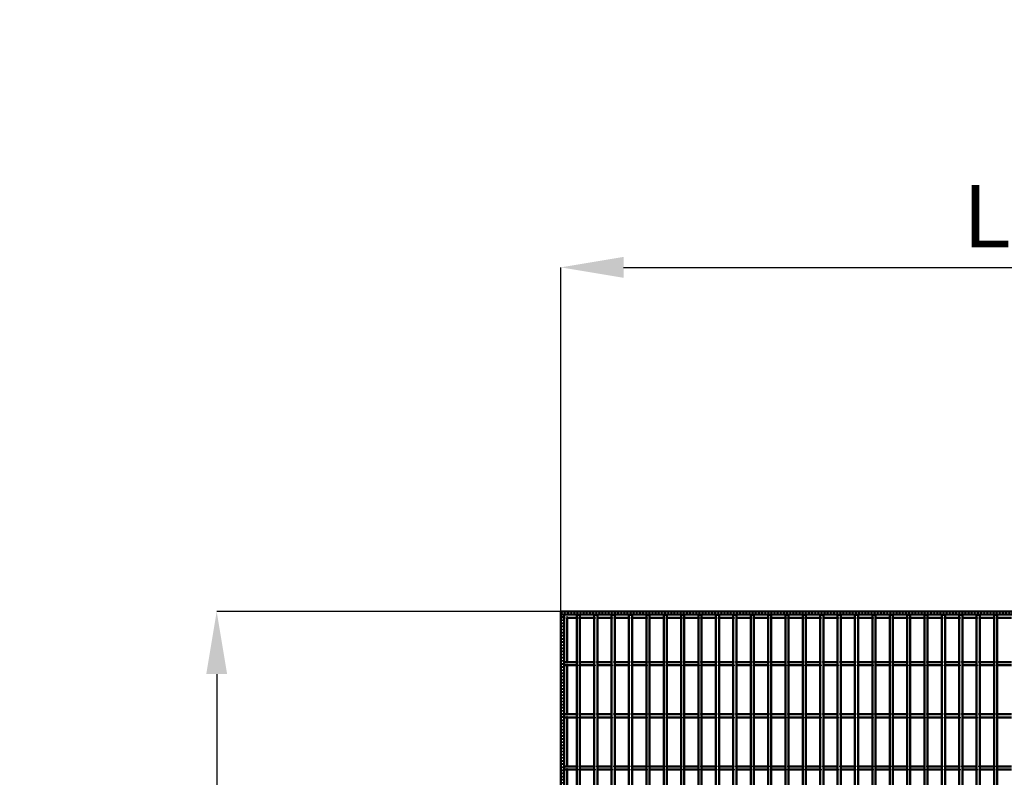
# Model space of a CAD drawing. Header units: millimetres. Extents: x -746 to 505, y -500 to 878.
# Tile 22 of 24: x -746 to -117, y 394 to 878. Entities that reach past the tile are written whole.
import ezdxf

# ---------------------------------------------------------------- set-up
doc = ezdxf.new("R2010")
doc.units = ezdxf.units.MM
doc.linetypes.add('Dashed', pattern=[2, 1, -1])
for name, color, linetype, lineweight in [('2d ConnectionPoints', 7, 'Continuous', 50), ('AM_0', 7, 'Continuous', 50), ('AM_5', 3, 'Continuous', 25), ('AM_9', 6, 'Dashed', 25)]:
    doc.layers.add(name, color=color, linetype=linetype, lineweight=lineweight)
doc.dimstyles.new('ISO-25', dxfattribs={"dimtxt": 2.5, "dimasz": 2.5, "dimexe": 1.25, "dimexo": 0.625, "dimtad": 1, "dimtxsty": 'Standard', "dimcen": 2.5, "dimadec": 0, "dimazin": 0, "dimtfac": 1, "dimtmove": 0, "dimatfit": 3, "dimfxl": 1, "dimarcsym": 0})

# ---------------------------------------------------------------- blocks, each defined once
blk = doc.blocks.new('3_bzwadtz1tbb6akdaxyxrjoqni________0_in_LPP230331121180010003500_4')
at = {"layer": 'AM_0'}
for p, q in [((-389.85, -498), (-389.85, 498)), ((-387.85, 498), (-389.85, 498)), ((-387.85, -498), (-387.85, 498))]:
    blk.add_line(p, q, dxfattribs=at)
blk = doc.blocks.new('4_4s4qhlfn3t525iah38m6mvzqn________0_in_LPP230331121180010003500_4')
at = {"layer": 'AM_0'}
for p, q in [((-378.74, -498), (-378.74, 498)), ((-376.74, 498), (-378.74, 498)), ((-376.74, -498), (-376.74, 498))]:
    blk.add_line(p, q, dxfattribs=at)
blk = doc.blocks.new('5_4n99s3gpl1hr4fgp2lr6dnx6a________0_in_LPP230331121180010003500_4')
at = {"layer": 'AM_0'}
for p, q in [((-367.63, -498), (-367.63, 498)), ((-365.63, 498), (-367.63, 498)), ((-365.63, -498), (-365.63, 498))]:
    blk.add_line(p, q, dxfattribs=at)
blk = doc.blocks.new('6_k8lmngbtw2q2v4xzrir7jodce________0_in_LPP230331121180010003500_4')
at = {"layer": 'AM_0'}
for p, q in [((-356.52, -498), (-356.52, 498)), ((-354.52, 498), (-356.52, 498)), ((-354.52, -498), (-354.52, 498))]:
    blk.add_line(p, q, dxfattribs=at)
blk = doc.blocks.new('7_u7opdp0jie7a95r8sbpzqdc8j________0_in_LPP230331121180010003500_4')
at = {"layer": 'AM_0'}
for p, q in [((-345.41, -498), (-345.41, 498)), ((-343.41, 498), (-345.41, 498)), ((-343.41, -498), (-343.41, 498))]:
    blk.add_line(p, q, dxfattribs=at)
blk = doc.blocks.new('8_gmjo414om4au1oqbta0mikm0h________0_in_LPP230331121180010003500_4')
at = {"layer": 'AM_0'}
for p, q in [((-334.3, -498), (-334.3, 498)), ((-332.3, 498), (-334.3, 498)), ((-332.3, -498), (-332.3, 498))]:
    blk.add_line(p, q, dxfattribs=at)
blk = doc.blocks.new('9_uagpxn4wn1k2j9cnmn1qpz2ut________0_in_LPP230331121180010003500_4')
at = {"layer": 'AM_0'}
for p, q in [((-323.19, -498), (-323.19, 498)), ((-321.19, 498), (-323.19, 498)), ((-321.19, -498), (-321.19, 498))]:
    blk.add_line(p, q, dxfattribs=at)
blk = doc.blocks.new('10_1zq99dpxoau7yrxlefp7uxima________0_in_LPP230331121180010003500_4')
at = {"layer": 'AM_0'}
for p, q in [((-312.08, -498), (-312.08, 498)), ((-310.08, 498), (-312.08, 498)), ((-310.08, -498), (-310.08, 498))]:
    blk.add_line(p, q, dxfattribs=at)
blk = doc.blocks.new('11_dqa8tpkqar2sulaqye80qaf3d________0_in_LPP230331121180010003500_4')
at = {"layer": 'AM_0'}
for p, q in [((-300.97, -498), (-300.97, 498)), ((-298.97, 498), (-300.97, 498)), ((-298.97, -498), (-298.97, 498))]:
    blk.add_line(p, q, dxfattribs=at)
blk = doc.blocks.new('12_askr6opfyf2alzdsqlhxlssi0________0_in_LPP230331121180010003500_4')
at = {"layer": 'AM_0'}
for p, q in [((-289.86, -498), (-289.86, 498)), ((-287.86, 498), (-289.86, 498)), ((-287.86, -498), (-287.86, 498))]:
    blk.add_line(p, q, dxfattribs=at)
blk = doc.blocks.new('13_6raj765axw8hujh5vyqbn0v7g________0_in_LPP230331121180010003500_4')
at = {"layer": 'AM_0'}
for p, q in [((-278.75, -498), (-278.75, 498)), ((-276.75, 498), (-278.75, 498)), ((-276.75, -498), (-276.75, 498))]:
    blk.add_line(p, q, dxfattribs=at)
blk = doc.blocks.new('14_84ofz26egvgj6tb4aci8oo8jk________0_in_LPP230331121180010003500_4')
at = {"layer": 'AM_0'}
for p, q in [((-267.64, -498), (-267.64, 498)), ((-265.64, 498), (-267.64, 498)), ((-265.64, -498), (-265.64, 498))]:
    blk.add_line(p, q, dxfattribs=at)
blk = doc.blocks.new('15_01067e6wtnm38nyms6i9qymyk________0_in_LPP230331121180010003500_4')
at = {"layer": 'AM_0'}
for p, q in [((-256.53, -498), (-256.53, 498)), ((-254.53, 498), (-256.53, 498)), ((-254.53, -498), (-254.53, 498))]:
    blk.add_line(p, q, dxfattribs=at)
blk = doc.blocks.new('16_0cugqih4lcbbt15c1u3w81qfn________0_in_LPP230331121180010003500_4')
at = {"layer": 'AM_0'}
for p, q in [((-245.42, -498), (-245.42, 498)), ((-243.42, 498), (-245.42, 498)), ((-243.42, -498), (-243.42, 498))]:
    blk.add_line(p, q, dxfattribs=at)
blk = doc.blocks.new('17_vrveq33m16xvk5c7537yqxsbd________0_in_LPP230331121180010003500_4')
at = {"layer": 'AM_0'}
for p, q in [((-234.31, -498), (-234.31, 498)), ((-232.31, 498), (-234.31, 498)), ((-232.31, -498), (-232.31, 498))]:
    blk.add_line(p, q, dxfattribs=at)
blk = doc.blocks.new('18_liy2cih8d977gdo1firmolzxd________0_in_LPP230331121180010003500_4')
at = {"layer": 'AM_0'}
for p, q in [((-223.2, -498), (-223.2, 498)), ((-221.2, 498), (-223.2, 498)), ((-221.2, -498), (-221.2, 498))]:
    blk.add_line(p, q, dxfattribs=at)
blk = doc.blocks.new('19_sgvi8644pp8ia26owvz9w6rtg________0_in_LPP230331121180010003500_4')
at = {"layer": 'AM_0'}
for p, q in [((-212.09, -498), (-212.09, 498)), ((-210.09, 498), (-212.09, 498)), ((-210.09, -498), (-210.09, 498))]:
    blk.add_line(p, q, dxfattribs=at)
blk = doc.blocks.new('20_loel7fl2dplmletjk03bqo6bc________0_in_LPP230331121180010003500_4')
at = {"layer": 'AM_0'}
for p, q in [((-200.98, -498), (-200.98, 498)), ((-198.98, 498), (-200.98, 498)), ((-198.98, -498), (-198.98, 498))]:
    blk.add_line(p, q, dxfattribs=at)
blk = doc.blocks.new('21_9vnooozuafmi62an0yfqwwwdp________0_in_LPP230331121180010003500_4')
at = {"layer": 'AM_0'}
for p, q in [((-189.87, -498), (-189.87, 498)), ((-187.87, 498), (-189.87, 498)), ((-187.87, -498), (-187.87, 498))]:
    blk.add_line(p, q, dxfattribs=at)
blk = doc.blocks.new('22_hviu3zsh24xeqpjq4658mnanh________0_in_LPP230331121180010003500_4')
at = {"layer": 'AM_0'}
for p, q in [((-178.76, -498), (-178.76, 498)), ((-176.76, 498), (-178.76, 498)), ((-176.76, -498), (-176.76, 498))]:
    blk.add_line(p, q, dxfattribs=at)
blk = doc.blocks.new('23_v0n9x8qpa06clcdmg9n44ebll________0_in_LPP230331121180010003500_4')
at = {"layer": 'AM_0'}
for p, q in [((-167.65, -498), (-167.65, 498)), ((-165.65, 498), (-167.65, 498)), ((-165.65, -498), (-165.65, 498))]:
    blk.add_line(p, q, dxfattribs=at)
blk = doc.blocks.new('24_1bwao8zj2kqlcmgeh3zmcl37b________0_in_LPP230331121180010003500_4')
at = {"layer": 'AM_0'}
for p, q in [((-156.54, -498), (-156.54, 498)), ((-154.54, 498), (-156.54, 498)), ((-154.54, -498), (-154.54, 498))]:
    blk.add_line(p, q, dxfattribs=at)
blk = doc.blocks.new('25_7muuj0tbkk9f8rujmjm9auu7i________0_in_LPP230331121180010003500_4')
at = {"layer": 'AM_0'}
for p, q in [((-145.43, -498), (-145.43, 498)), ((-143.43, 498), (-145.43, 498)), ((-143.43, -498), (-143.43, 498))]:
    blk.add_line(p, q, dxfattribs=at)
blk = doc.blocks.new('26_4fnzrtdd60jr88z5jassbxpzv________0_in_LPP230331121180010003500_4')
at = {"layer": 'AM_0'}
for p, q in [((-134.32, -498), (-134.32, 498)), ((-132.32, 498), (-134.32, 498)), ((-132.32, -498), (-132.32, 498))]:
    blk.add_line(p, q, dxfattribs=at)
blk = doc.blocks.new('27_vs22tih1j0gx5x04h0cqyf1xf________0_in_LPP230331121180010003500_4')
at = {"layer": 'AM_0'}
for p, q in [((-123.21, -498), (-123.21, 498)), ((-121.21, 498), (-123.21, 498)), ((-121.21, -498), (-121.21, 498))]:
    blk.add_line(p, q, dxfattribs=at)
blk = doc.blocks.new('74_5kngzn28ehxy16sea02s76zcq________0_in_LPP230331121180010003500_4')
at = {"layer": 'AM_0'}
for p, q in [((-400, 500), (400, 500)), ((-400, 498), (-400, 500)), ((-400, 498), (400, 498)), ((-396.05, 496.05), (-389.85, 496.05)), ((-387.85, 496.05), (-378.74, 496.05)), ((-376.74, 496.05), (-367.63, 496.05)), ((-365.63, 496.05), (-356.52, 496.05)), ((-354.52, 496.05), (-345.41, 496.05)), ((-343.41, 496.05), (-334.3, 496.05)), ((-332.3, 496.05), (-323.19, 496.05)), ((-321.19, 496.05), (-312.08, 496.05)), ((-310.08, 496.05), (-300.97, 496.05)), ((-298.97, 496.05), (-289.86, 496.05)), ((-287.86, 496.05), (-278.75, 496.05)), ((-276.75, 496.05), (-267.64, 496.05)), ((-265.64, 496.05), (-256.53, 496.05)), ((-254.53, 496.05), (-245.42, 496.05)), ((-243.42, 496.05), (-234.31, 496.05)), ((-232.31, 496.05), (-223.2, 496.05)), ((-221.2, 496.05), (-212.09, 496.05)), ((-210.09, 496.05), (-200.98, 496.05)), ((-198.98, 496.05), (-189.87, 496.05)), ((-187.87, 496.05), (-178.76, 496.05)), ((-176.76, 496.05), (-167.65, 496.05)), ((-165.65, 496.05), (-156.54, 496.05)), ((-154.54, 496.05), (-145.43, 496.05)), ((-143.43, 496.05), (-134.32, 496.05)), ((-132.32, 496.05), (-123.21, 496.05)), ((-121.21, 496.05), (-112.1, 496.05))]:
    blk.add_line(p, q, dxfattribs=at)
at = {"layer": 'AM_9'}
for p, q in [((-400, 498.92), (400, 498.92)), ((-400, 498.4), (400, 498.4)), ((-400, 496.05), (-396.05, 496.05)), ((-389.85, 496.05), (-387.85, 496.05)), ((-378.74, 496.05), (-376.74, 496.05)), ((-367.63, 496.05), (-365.63, 496.05)), ((-356.52, 496.05), (-354.52, 496.05)), ((-345.41, 496.05), (-343.41, 496.05)), ((-334.3, 496.05), (-332.3, 496.05)), ((-323.19, 496.05), (-321.19, 496.05)), ((-312.08, 496.05), (-310.08, 496.05)), ((-300.97, 496.05), (-298.97, 496.05)), ((-289.86, 496.05), (-287.86, 496.05)), ((-278.75, 496.05), (-276.75, 496.05)), ((-267.64, 496.05), (-265.64, 496.05)), ((-256.53, 496.05), (-254.53, 496.05)), ((-245.42, 496.05), (-243.42, 496.05)), ((-234.31, 496.05), (-232.31, 496.05)), ((-223.2, 496.05), (-221.2, 496.05)), ((-212.09, 496.05), (-210.09, 496.05)), ((-200.98, 496.05), (-198.98, 496.05)), ((-189.87, 496.05), (-187.87, 496.05)), ((-178.76, 496.05), (-176.76, 496.05)), ((-167.65, 496.05), (-165.65, 496.05)), ((-156.54, 496.05), (-154.54, 496.05)), ((-145.43, 496.05), (-143.43, 496.05)), ((-134.32, 496.05), (-132.32, 496.05)), ((-123.21, 496.05), (-121.21, 496.05))]:
    blk.add_line(p, q, dxfattribs=at)
blk = doc.blocks.new('101_iyzvix27membf4hbly6v6y7fi________0_in_LPP230331121180010003500_4')
at = {"layer": 'AM_0'}
for p, q in [((-398, 400.96), (-398, 398.96)), ((-389.85, 400.96), (-398, 400.96)), ((-389.85, 398.96), (-398, 398.96)), ((-389.85, 400.96), (-389.85, 398.96)), ((-387.85, 398.96), (-387.85, 400.96)), ((-378.74, 400.96), (-387.85, 400.96)), ((-378.74, 398.96), (-387.85, 398.96)), ((-378.74, 400.96), (-378.74, 398.96)), ((-376.74, 398.96), (-376.74, 400.96)), ((-367.63, 400.96), (-376.74, 400.96)), ((-367.63, 398.96), (-376.74, 398.96)), ((-367.63, 400.96), (-367.63, 398.96)), ((-365.63, 398.96), (-365.63, 400.96)), ((-356.52, 400.96), (-365.63, 400.96)), ((-356.52, 398.96), (-365.63, 398.96)), ((-356.52, 400.96), (-356.52, 398.96)), ((-345.41, 400.96), (-354.52, 400.96)), ((-354.52, 398.96), (-354.52, 400.96)), ((-345.41, 398.96), (-354.52, 398.96)), ((-345.41, 400.96), (-345.41, 398.96)), ((-334.3, 400.96), (-343.41, 400.96)), ((-343.41, 398.96), (-343.41, 400.96)), ((-334.3, 398.96), (-343.41, 398.96)), ((-334.3, 400.96), (-334.3, 398.96)), ((-323.19, 400.96), (-332.3, 400.96)), ((-332.3, 398.96), (-332.3, 400.96)), ((-323.19, 398.96), (-332.3, 398.96)), ((-323.19, 400.96), (-323.19, 398.96)), ((-312.08, 400.96), (-321.19, 400.96)), ((-321.19, 398.96), (-321.19, 400.96)), ((-312.08, 398.96), (-321.19, 398.96)), ((-312.08, 400.96), (-312.08, 398.96)), ((-310.08, 398.96), (-310.08, 400.96)), ((-300.97, 400.96), (-310.08, 400.96)), ((-300.97, 398.96), (-310.08, 398.96)), ((-300.97, 400.96), (-300.97, 398.96)), ((-298.97, 398.96), (-298.97, 400.96)), ((-289.86, 400.96), (-298.97, 400.96)), ((-289.86, 398.96), (-298.97, 398.96)), ((-289.86, 400.96), (-289.86, 398.96)), ((-278.75, 400.96), (-287.86, 400.96)), ((-287.86, 398.96), (-287.86, 400.96)), ((-278.75, 398.96), (-287.86, 398.96)), ((-278.75, 400.96), (-278.75, 398.96)), ((-267.64, 400.96), (-276.75, 400.96)), ((-276.75, 398.96), (-276.75, 400.96)), ((-267.64, 398.96), (-276.75, 398.96)), ((-267.64, 400.96), (-267.64, 398.96)), ((-256.53, 400.96), (-265.64, 400.96)), ((-265.64, 398.96), (-265.64, 400.96)), ((-256.53, 398.96), (-265.64, 398.96)), ((-256.53, 400.96), (-256.53, 398.96)), ((-245.42, 400.96), (-254.53, 400.96)), ((-254.53, 398.96), (-254.53, 400.96)), ((-245.42, 398.96), (-254.53, 398.96)), ((-245.42, 400.96), (-245.42, 398.96)), ((-234.31, 400.96), (-243.42, 400.96)), ((-243.42, 398.96), (-243.42, 400.96)), ((-234.31, 398.96), (-243.42, 398.96)), ((-234.31, 400.96), (-234.31, 398.96)), ((-232.31, 398.96), (-232.31, 400.96)), ((-223.2, 400.96), (-232.31, 400.96)), ((-223.2, 398.96), (-232.31, 398.96)), ((-223.2, 400.96), (-223.2, 398.96)), ((-212.09, 400.96), (-221.2, 400.96)), ((-221.2, 398.96), (-221.2, 400.96)), ((-212.09, 398.96), (-221.2, 398.96)), ((-212.09, 400.96), (-212.09, 398.96)), ((-200.98, 400.96), (-210.09, 400.96)), ((-210.09, 398.96), (-210.09, 400.96)), ((-200.98, 398.96), (-210.09, 398.96)), ((-200.98, 400.96), (-200.98, 398.96)), ((-189.87, 400.96), (-198.98, 400.96)), ((-198.98, 398.96), (-198.98, 400.96)), ((-189.87, 398.96), (-198.98, 398.96)), ((-189.87, 400.96), (-189.87, 398.96)), ((-178.76, 400.96), (-187.87, 400.96)), ((-187.87, 398.96), (-187.87, 400.96)), ((-178.76, 398.96), (-187.87, 398.96)), ((-178.76, 400.96), (-178.76, 398.96)), ((-167.65, 400.96), (-176.76, 400.96)), ((-176.76, 398.96), (-176.76, 400.96)), ((-167.65, 398.96), (-176.76, 398.96)), ((-167.65, 400.96), (-167.65, 398.96)), ((-165.65, 398.96), (-165.65, 400.96)), ((-156.54, 400.96), (-165.65, 400.96)), ((-156.54, 398.96), (-165.65, 398.96)), ((-156.54, 400.96), (-156.54, 398.96)), ((-145.43, 400.96), (-154.54, 400.96)), ((-154.54, 398.96), (-154.54, 400.96)), ((-145.43, 398.96), (-154.54, 398.96)), ((-145.43, 400.96), (-145.43, 398.96)), ((-134.32, 400.96), (-143.43, 400.96)), ((-143.43, 398.96), (-143.43, 400.96)), ((-134.32, 398.96), (-143.43, 398.96)), ((-134.32, 400.96), (-134.32, 398.96)), ((-123.21, 400.96), (-132.32, 400.96)), ((-132.32, 398.96), (-132.32, 400.96)), ((-123.21, 398.96), (-132.32, 398.96)), ((-123.21, 400.96), (-123.21, 398.96)), ((-112.1, 400.96), (-121.21, 400.96)), ((-121.21, 398.96), (-121.21, 400.96)), ((-112.1, 398.96), (-121.21, 398.96))]:
    blk.add_line(p, q, dxfattribs=at)
at = {"layer": 'AM_9'}
for p, q in [((-387.85, 400.96), (-389.85, 400.96)), ((-389.85, 398.96), (-387.85, 398.96)), ((-376.74, 400.96), (-378.74, 400.96)), ((-378.74, 398.96), (-376.74, 398.96)), ((-365.63, 400.96), (-367.63, 400.96)), ((-367.63, 398.96), (-365.63, 398.96)), ((-354.52, 400.96), (-356.52, 400.96)), ((-356.52, 398.96), (-354.52, 398.96)), ((-343.41, 400.96), (-345.41, 400.96)), ((-345.41, 398.96), (-343.41, 398.96)), ((-332.3, 400.96), (-334.3, 400.96)), ((-334.3, 398.96), (-332.3, 398.96)), ((-321.19, 400.96), (-323.19, 400.96)), ((-323.19, 398.96), (-321.19, 398.96)), ((-310.08, 400.96), (-312.08, 400.96)), ((-312.08, 398.96), (-310.08, 398.96)), ((-298.97, 400.96), (-300.97, 400.96)), ((-300.97, 398.96), (-298.97, 398.96)), ((-287.86, 400.96), (-289.86, 400.96)), ((-289.86, 398.96), (-287.86, 398.96)), ((-276.75, 400.96), (-278.75, 400.96)), ((-278.75, 398.96), (-276.75, 398.96)), ((-265.64, 400.96), (-267.64, 400.96)), ((-267.64, 398.96), (-265.64, 398.96)), ((-254.53, 400.96), (-256.53, 400.96)), ((-256.53, 398.96), (-254.53, 398.96)), ((-243.42, 400.96), (-245.42, 400.96)), ((-245.42, 398.96), (-243.42, 398.96)), ((-232.31, 400.96), (-234.31, 400.96)), ((-234.31, 398.96), (-232.31, 398.96)), ((-221.2, 400.96), (-223.2, 400.96)), ((-223.2, 398.96), (-221.2, 398.96)), ((-210.09, 400.96), (-212.09, 400.96)), ((-212.09, 398.96), (-210.09, 398.96)), ((-198.98, 400.96), (-200.98, 400.96)), ((-200.98, 398.96), (-198.98, 398.96)), ((-187.87, 400.96), (-189.87, 400.96)), ((-189.87, 398.96), (-187.87, 398.96)), ((-176.76, 400.96), (-178.76, 400.96)), ((-178.76, 398.96), (-176.76, 398.96)), ((-165.65, 400.96), (-167.65, 400.96)), ((-167.65, 398.96), (-165.65, 398.96)), ((-154.54, 400.96), (-156.54, 400.96)), ((-156.54, 398.96), (-154.54, 398.96)), ((-143.43, 400.96), (-145.43, 400.96)), ((-145.43, 398.96), (-143.43, 398.96)), ((-132.32, 400.96), (-134.32, 400.96)), ((-134.32, 398.96), (-132.32, 398.96)), ((-121.21, 400.96), (-123.21, 400.96)), ((-123.21, 398.96), (-121.21, 398.96))]:
    blk.add_line(p, q, dxfattribs=at)
blk = doc.blocks.new('102_wsa11pwtzy2qeqqpgom65upyx________0_in_LPP230331121180010003500_4')
at = {"layer": 'AM_0'}
for p, q in [((-398, 434.29), (-398, 432.29)), ((-389.85, 434.29), (-398, 434.29)), ((-389.85, 434.29), (-389.85, 432.29)), ((-387.85, 432.29), (-387.85, 434.29)), ((-378.74, 434.29), (-387.85, 434.29)), ((-378.74, 434.29), (-378.74, 432.29)), ((-376.74, 432.29), (-376.74, 434.29)), ((-367.63, 434.29), (-376.74, 434.29)), ((-367.63, 434.29), (-367.63, 432.29)), ((-365.63, 432.29), (-365.63, 434.29)), ((-356.52, 434.29), (-365.63, 434.29)), ((-356.52, 434.29), (-356.52, 432.29)), ((-345.41, 434.29), (-354.52, 434.29)), ((-354.52, 432.29), (-354.52, 434.29)), ((-345.41, 434.29), (-345.41, 432.29)), ((-334.3, 434.29), (-343.41, 434.29)), ((-343.41, 432.29), (-343.41, 434.29)), ((-334.3, 434.29), (-334.3, 432.29)), ((-323.19, 434.29), (-332.3, 434.29)), ((-332.3, 432.29), (-332.3, 434.29)), ((-323.19, 434.29), (-323.19, 432.29)), ((-312.08, 434.29), (-321.19, 434.29)), ((-321.19, 432.29), (-321.19, 434.29)), ((-312.08, 434.29), (-312.08, 432.29)), ((-310.08, 432.29), (-310.08, 434.29)), ((-300.97, 434.29), (-310.08, 434.29)), ((-300.97, 434.29), (-300.97, 432.29)), ((-298.97, 432.29), (-298.97, 434.29)), ((-289.86, 434.29), (-298.97, 434.29)), ((-289.86, 434.29), (-289.86, 432.29)), ((-278.75, 434.29), (-287.86, 434.29)), ((-287.86, 432.29), (-287.86, 434.29)), ((-278.75, 434.29), (-278.75, 432.29)), ((-267.64, 434.29), (-276.75, 434.29)), ((-276.75, 432.29), (-276.75, 434.29)), ((-267.64, 434.29), (-267.64, 432.29)), ((-256.53, 434.29), (-265.64, 434.29)), ((-265.64, 432.29), (-265.64, 434.29)), ((-256.53, 434.29), (-256.53, 432.29)), ((-245.42, 434.29), (-254.53, 434.29)), ((-254.53, 432.29), (-254.53, 434.29)), ((-245.42, 434.29), (-245.42, 432.29)), ((-234.31, 434.29), (-243.42, 434.29)), ((-243.42, 432.29), (-243.42, 434.29)), ((-234.31, 434.29), (-234.31, 432.29)), ((-232.31, 432.29), (-232.31, 434.29)), ((-223.2, 434.29), (-232.31, 434.29)), ((-223.2, 434.29), (-223.2, 432.29)), ((-212.09, 434.29), (-221.2, 434.29)), ((-221.2, 432.29), (-221.2, 434.29)), ((-212.09, 434.29), (-212.09, 432.29)), ((-200.98, 434.29), (-210.09, 434.29)), ((-210.09, 432.29), (-210.09, 434.29)), ((-200.98, 434.29), (-200.98, 432.29)), ((-189.87, 434.29), (-198.98, 434.29)), ((-198.98, 432.29), (-198.98, 434.29)), ((-189.87, 434.29), (-189.87, 432.29)), ((-178.76, 434.29), (-187.87, 434.29)), ((-187.87, 432.29), (-187.87, 434.29)), ((-178.76, 434.29), (-178.76, 432.29)), ((-167.65, 434.29), (-176.76, 434.29)), ((-176.76, 432.29), (-176.76, 434.29)), ((-167.65, 434.29), (-167.65, 432.29)), ((-165.65, 432.29), (-165.65, 434.29)), ((-156.54, 434.29), (-165.65, 434.29)), ((-156.54, 434.29), (-156.54, 432.29)), ((-145.43, 434.29), (-154.54, 434.29)), ((-154.54, 432.29), (-154.54, 434.29)), ((-145.43, 434.29), (-145.43, 432.29)), ((-134.32, 434.29), (-143.43, 434.29)), ((-143.43, 432.29), (-143.43, 434.29)), ((-134.32, 434.29), (-134.32, 432.29)), ((-123.21, 434.29), (-132.32, 434.29)), ((-132.32, 432.29), (-132.32, 434.29)), ((-123.21, 434.29), (-123.21, 432.29)), ((-112.1, 434.29), (-121.21, 434.29)), ((-121.21, 432.29), (-121.21, 434.29)), ((-389.85, 432.29), (-398, 432.29)), ((-378.74, 432.29), (-387.85, 432.29)), ((-367.63, 432.29), (-376.74, 432.29)), ((-356.52, 432.29), (-365.63, 432.29)), ((-345.41, 432.29), (-354.52, 432.29)), ((-334.3, 432.29), (-343.41, 432.29)), ((-323.19, 432.29), (-332.3, 432.29)), ((-312.08, 432.29), (-321.19, 432.29)), ((-300.97, 432.29), (-310.08, 432.29)), ((-289.86, 432.29), (-298.97, 432.29)), ((-278.75, 432.29), (-287.86, 432.29)), ((-267.64, 432.29), (-276.75, 432.29)), ((-256.53, 432.29), (-265.64, 432.29)), ((-245.42, 432.29), (-254.53, 432.29)), ((-234.31, 432.29), (-243.42, 432.29)), ((-223.2, 432.29), (-232.31, 432.29)), ((-212.09, 432.29), (-221.2, 432.29)), ((-200.98, 432.29), (-210.09, 432.29)), ((-189.87, 432.29), (-198.98, 432.29)), ((-178.76, 432.29), (-187.87, 432.29)), ((-167.65, 432.29), (-176.76, 432.29)), ((-156.54, 432.29), (-165.65, 432.29)), ((-145.43, 432.29), (-154.54, 432.29)), ((-134.32, 432.29), (-143.43, 432.29)), ((-123.21, 432.29), (-132.32, 432.29)), ((-112.1, 432.29), (-121.21, 432.29))]:
    blk.add_line(p, q, dxfattribs=at)
at = {"layer": 'AM_9'}
for p, q in [((-387.85, 434.29), (-389.85, 434.29)), ((-376.74, 434.29), (-378.74, 434.29)), ((-365.63, 434.29), (-367.63, 434.29)), ((-354.52, 434.29), (-356.52, 434.29)), ((-343.41, 434.29), (-345.41, 434.29)), ((-332.3, 434.29), (-334.3, 434.29)), ((-321.19, 434.29), (-323.19, 434.29)), ((-310.08, 434.29), (-312.08, 434.29)), ((-298.97, 434.29), (-300.97, 434.29)), ((-287.86, 434.29), (-289.86, 434.29)), ((-276.75, 434.29), (-278.75, 434.29)), ((-265.64, 434.29), (-267.64, 434.29)), ((-254.53, 434.29), (-256.53, 434.29)), ((-243.42, 434.29), (-245.42, 434.29)), ((-232.31, 434.29), (-234.31, 434.29)), ((-221.2, 434.29), (-223.2, 434.29)), ((-210.09, 434.29), (-212.09, 434.29)), ((-198.98, 434.29), (-200.98, 434.29)), ((-187.87, 434.29), (-189.87, 434.29)), ((-176.76, 434.29), (-178.76, 434.29)), ((-165.65, 434.29), (-167.65, 434.29)), ((-154.54, 434.29), (-156.54, 434.29)), ((-143.43, 434.29), (-145.43, 434.29)), ((-132.32, 434.29), (-134.32, 434.29)), ((-121.21, 434.29), (-123.21, 434.29)), ((-389.85, 432.29), (-387.85, 432.29)), ((-378.74, 432.29), (-376.74, 432.29)), ((-367.63, 432.29), (-365.63, 432.29)), ((-356.52, 432.29), (-354.52, 432.29)), ((-345.41, 432.29), (-343.41, 432.29)), ((-334.3, 432.29), (-332.3, 432.29)), ((-323.19, 432.29), (-321.19, 432.29)), ((-312.08, 432.29), (-310.08, 432.29)), ((-300.97, 432.29), (-298.97, 432.29)), ((-289.86, 432.29), (-287.86, 432.29)), ((-278.75, 432.29), (-276.75, 432.29)), ((-267.64, 432.29), (-265.64, 432.29)), ((-256.53, 432.29), (-254.53, 432.29)), ((-245.42, 432.29), (-243.42, 432.29)), ((-234.31, 432.29), (-232.31, 432.29)), ((-223.2, 432.29), (-221.2, 432.29)), ((-212.09, 432.29), (-210.09, 432.29)), ((-200.98, 432.29), (-198.98, 432.29)), ((-189.87, 432.29), (-187.87, 432.29)), ((-178.76, 432.29), (-176.76, 432.29)), ((-167.65, 432.29), (-165.65, 432.29)), ((-156.54, 432.29), (-154.54, 432.29)), ((-145.43, 432.29), (-143.43, 432.29)), ((-134.32, 432.29), (-132.32, 432.29)), ((-123.21, 432.29), (-121.21, 432.29))]:
    blk.add_line(p, q, dxfattribs=at)
blk = doc.blocks.new('103_smtsku6yhwtb5cceqpfp6k95e________0_in_LPP230331121180010003500_4')
at = {"layer": 'AM_0'}
for p, q in [((-398, 467.62), (-398, 465.62)), ((-389.85, 467.62), (-398, 467.62)), ((-389.85, 467.62), (-389.85, 465.62)), ((-387.85, 465.62), (-387.85, 467.62)), ((-378.74, 467.62), (-387.85, 467.62)), ((-378.74, 467.62), (-378.74, 465.62)), ((-376.74, 465.62), (-376.74, 467.62)), ((-367.63, 467.62), (-376.74, 467.62)), ((-367.63, 467.62), (-367.63, 465.62)), ((-365.63, 465.62), (-365.63, 467.62)), ((-356.52, 467.62), (-365.63, 467.62)), ((-356.52, 467.62), (-356.52, 465.62)), ((-345.41, 467.62), (-354.52, 467.62)), ((-354.52, 465.62), (-354.52, 467.62)), ((-345.41, 467.62), (-345.41, 465.62)), ((-334.3, 467.62), (-343.41, 467.62)), ((-343.41, 465.62), (-343.41, 467.62)), ((-334.3, 467.62), (-334.3, 465.62)), ((-323.19, 467.62), (-332.3, 467.62)), ((-332.3, 465.62), (-332.3, 467.62)), ((-323.19, 467.62), (-323.19, 465.62)), ((-312.08, 467.62), (-321.19, 467.62)), ((-321.19, 465.62), (-321.19, 467.62)), ((-312.08, 467.62), (-312.08, 465.62)), ((-310.08, 465.62), (-310.08, 467.62)), ((-300.97, 467.62), (-310.08, 467.62)), ((-300.97, 467.62), (-300.97, 465.62)), ((-298.97, 465.62), (-298.97, 467.62)), ((-289.86, 467.62), (-298.97, 467.62)), ((-289.86, 467.62), (-289.86, 465.62)), ((-278.75, 467.62), (-287.86, 467.62)), ((-287.86, 465.62), (-287.86, 467.62)), ((-278.75, 467.62), (-278.75, 465.62)), ((-267.64, 467.62), (-276.75, 467.62)), ((-276.75, 465.62), (-276.75, 467.62)), ((-267.64, 467.62), (-267.64, 465.62)), ((-256.53, 467.62), (-265.64, 467.62)), ((-265.64, 465.62), (-265.64, 467.62)), ((-256.53, 467.62), (-256.53, 465.62)), ((-245.42, 467.62), (-254.53, 467.62)), ((-254.53, 465.62), (-254.53, 467.62)), ((-245.42, 467.62), (-245.42, 465.62)), ((-234.31, 467.62), (-243.42, 467.62)), ((-243.42, 465.62), (-243.42, 467.62)), ((-234.31, 467.62), (-234.31, 465.62)), ((-232.31, 465.62), (-232.31, 467.62)), ((-223.2, 467.62), (-232.31, 467.62)), ((-223.2, 467.62), (-223.2, 465.62)), ((-212.09, 467.62), (-221.2, 467.62)), ((-221.2, 465.62), (-221.2, 467.62)), ((-212.09, 467.62), (-212.09, 465.62)), ((-200.98, 467.62), (-210.09, 467.62)), ((-210.09, 465.62), (-210.09, 467.62)), ((-200.98, 467.62), (-200.98, 465.62)), ((-189.87, 467.62), (-198.98, 467.62)), ((-198.98, 465.62), (-198.98, 467.62)), ((-189.87, 467.62), (-189.87, 465.62)), ((-178.76, 467.62), (-187.87, 467.62)), ((-187.87, 465.62), (-187.87, 467.62)), ((-178.76, 467.62), (-178.76, 465.62)), ((-167.65, 467.62), (-176.76, 467.62)), ((-176.76, 465.62), (-176.76, 467.62)), ((-167.65, 467.62), (-167.65, 465.62)), ((-165.65, 465.62), (-165.65, 467.62)), ((-156.54, 467.62), (-165.65, 467.62)), ((-156.54, 467.62), (-156.54, 465.62)), ((-145.43, 467.62), (-154.54, 467.62)), ((-154.54, 465.62), (-154.54, 467.62)), ((-145.43, 467.62), (-145.43, 465.62)), ((-134.32, 467.62), (-143.43, 467.62)), ((-143.43, 465.62), (-143.43, 467.62)), ((-134.32, 467.62), (-134.32, 465.62)), ((-123.21, 467.62), (-132.32, 467.62)), ((-132.32, 465.62), (-132.32, 467.62)), ((-123.21, 467.62), (-123.21, 465.62)), ((-112.1, 467.62), (-121.21, 467.62)), ((-121.21, 465.62), (-121.21, 467.62)), ((-389.85, 465.62), (-398, 465.62)), ((-378.74, 465.62), (-387.85, 465.62)), ((-367.63, 465.62), (-376.74, 465.62)), ((-356.52, 465.62), (-365.63, 465.62)), ((-345.41, 465.62), (-354.52, 465.62)), ((-334.3, 465.62), (-343.41, 465.62)), ((-323.19, 465.62), (-332.3, 465.62)), ((-312.08, 465.62), (-321.19, 465.62)), ((-300.97, 465.62), (-310.08, 465.62)), ((-289.86, 465.62), (-298.97, 465.62)), ((-278.75, 465.62), (-287.86, 465.62)), ((-267.64, 465.62), (-276.75, 465.62)), ((-256.53, 465.62), (-265.64, 465.62)), ((-245.42, 465.62), (-254.53, 465.62)), ((-234.31, 465.62), (-243.42, 465.62)), ((-223.2, 465.62), (-232.31, 465.62)), ((-212.09, 465.62), (-221.2, 465.62)), ((-200.98, 465.62), (-210.09, 465.62)), ((-189.87, 465.62), (-198.98, 465.62)), ((-178.76, 465.62), (-187.87, 465.62)), ((-167.65, 465.62), (-176.76, 465.62)), ((-156.54, 465.62), (-165.65, 465.62)), ((-145.43, 465.62), (-154.54, 465.62)), ((-134.32, 465.62), (-143.43, 465.62)), ((-123.21, 465.62), (-132.32, 465.62)), ((-112.1, 465.62), (-121.21, 465.62))]:
    blk.add_line(p, q, dxfattribs=at)
at = {"layer": 'AM_9'}
for p, q in [((-387.85, 467.62), (-389.85, 467.62)), ((-376.74, 467.62), (-378.74, 467.62)), ((-365.63, 467.62), (-367.63, 467.62)), ((-354.52, 467.62), (-356.52, 467.62)), ((-343.41, 467.62), (-345.41, 467.62)), ((-332.3, 467.62), (-334.3, 467.62)), ((-321.19, 467.62), (-323.19, 467.62)), ((-310.08, 467.62), (-312.08, 467.62)), ((-298.97, 467.62), (-300.97, 467.62)), ((-287.86, 467.62), (-289.86, 467.62)), ((-276.75, 467.62), (-278.75, 467.62)), ((-265.64, 467.62), (-267.64, 467.62)), ((-254.53, 467.62), (-256.53, 467.62)), ((-243.42, 467.62), (-245.42, 467.62)), ((-232.31, 467.62), (-234.31, 467.62)), ((-221.2, 467.62), (-223.2, 467.62)), ((-210.09, 467.62), (-212.09, 467.62)), ((-198.98, 467.62), (-200.98, 467.62)), ((-187.87, 467.62), (-189.87, 467.62)), ((-176.76, 467.62), (-178.76, 467.62)), ((-165.65, 467.62), (-167.65, 467.62)), ((-154.54, 467.62), (-156.54, 467.62)), ((-143.43, 467.62), (-145.43, 467.62)), ((-132.32, 467.62), (-134.32, 467.62)), ((-121.21, 467.62), (-123.21, 467.62)), ((-389.85, 465.62), (-387.85, 465.62)), ((-378.74, 465.62), (-376.74, 465.62)), ((-367.63, 465.62), (-365.63, 465.62)), ((-356.52, 465.62), (-354.52, 465.62)), ((-345.41, 465.62), (-343.41, 465.62)), ((-334.3, 465.62), (-332.3, 465.62)), ((-323.19, 465.62), (-321.19, 465.62)), ((-312.08, 465.62), (-310.08, 465.62)), ((-300.97, 465.62), (-298.97, 465.62)), ((-289.86, 465.62), (-287.86, 465.62)), ((-278.75, 465.62), (-276.75, 465.62)), ((-267.64, 465.62), (-265.64, 465.62)), ((-256.53, 465.62), (-254.53, 465.62)), ((-245.42, 465.62), (-243.42, 465.62)), ((-234.31, 465.62), (-232.31, 465.62)), ((-223.2, 465.62), (-221.2, 465.62)), ((-212.09, 465.62), (-210.09, 465.62)), ((-200.98, 465.62), (-198.98, 465.62)), ((-189.87, 465.62), (-187.87, 465.62)), ((-178.76, 465.62), (-176.76, 465.62)), ((-167.65, 465.62), (-165.65, 465.62)), ((-156.54, 465.62), (-154.54, 465.62)), ((-145.43, 465.62), (-143.43, 465.62)), ((-134.32, 465.62), (-132.32, 465.62)), ((-123.21, 465.62), (-121.21, 465.62))]:
    blk.add_line(p, q, dxfattribs=at)
blk = doc.blocks.new('104_d3c95mrna3xt0wd2hdo30phfz________0_in_LPP230331121180010003500_4')
at = {"layer": 'AM_0'}
for p, q in [((-398, 498), (-400, 498)), ((-400, -498), (-400, 498)), ((-398, -498), (-398, 498)), ((-396.05, 467.62), (-396.05, 496.05)), ((-396.05, 434.29), (-396.05, 465.62)), ((-396.05, 400.96), (-396.05, 432.29)), ((-396.05, 367.63), (-396.05, 398.96))]:
    blk.add_line(p, q, dxfattribs=at)
at = {"layer": 'AM_9'}
for p, q in [((-398.99, -498), (-398.99, 498)), ((-398.55, -498), (-398.55, 498)), ((-396.05, 496.05), (-396.05, 498)), ((-396.05, 465.62), (-396.05, 467.62)), ((-396.05, 432.29), (-396.05, 434.29)), ((-396.05, 398.96), (-396.05, 400.96))]:
    blk.add_line(p, q, dxfattribs=at)
blk = doc.blocks.new('*D105')
at = {"layer": 'AM_5', "color": 0, "lineweight": -2}
for p, q in [((-400, 500), (-400, 720)), ((-360, 720), (360, 720)), ((400, 500), (400, 720))]:
    blk.add_line(p, q, dxfattribs=at)
at = {"layer": 'AM_5', "color": 0}
for points in [[(-360, 726.67), (-360, 713.33), (-400, 720)], [(360, 713.33), (360, 726.67), (400, 720)]]:
    blk.add_solid(points, dxfattribs=at)
at = {"layer": 'Defpoints', "color": 0}
for p in [(400, 720), (-400, 500), (400, 500)]:
    blk.add_point(p, dxfattribs=at)
at = {"layer": 'AM_5', "color": 0, "insert": (0, 752.42), "char_height": 40, "attachment_point": 5}
blk.add_mtext('L = 800 mm', dxfattribs=at)
blk = doc.blocks.new('*D107')
at = {"layer": 'AM_5', "color": 0, "lineweight": -2}
for p, q in [((-400, 500), (-620, 500)), ((-620, 460), (-620, 208.94)), ((-620, -460), (-620, -208.94)), ((-400, -500), (-620, -500))]:
    blk.add_line(p, q, dxfattribs=at)
at = {"layer": 'AM_5', "color": 0}
for points in [[(-613.33, 460), (-626.67, 460), (-620, 500)], [(-626.67, -460), (-613.33, -460), (-620, -500)]]:
    blk.add_solid(points, dxfattribs=at)
at = {"layer": 'Defpoints', "color": 0}
for p in [(-400, 500), (-620, -500), (-400, -500)]:
    blk.add_point(p, dxfattribs=at)
at = {"layer": 'AM_5', "color": 0, "insert": (-620, 0), "char_height": 40, "attachment_point": 5, "rotation": 90}
blk.add_mtext('B = 1000 mm', dxfattribs=at)

msp = doc.modelspace()

# ---------------------------------------------------------------- linework, layer by layer
at = {"layer": '2d ConnectionPoints'}
for p in [(-388.85, 498), (-388.85, 498), (-377.74, 498), (-377.74, 498), (-366.63, 498), (-366.63, 498), (-355.52, 498), (-355.52, 498), (-344.41, 498), (-344.41, 498), (-333.3, 498), (-333.3, 498), (-322.19, 498), (-322.19, 498), (-311.08, 498), (-311.08, 498), (-299.97, 498), (-299.97, 498), (-288.86, 498), (-288.86, 498), (-277.75, 498), (-277.75, 498), (-266.64, 498), (-266.64, 498), (-255.53, 498), (-255.53, 498), (-244.42, 498), (-244.42, 498), (-233.31, 498), (-233.31, 498), (-222.2, 498), (-222.2, 498), (-211.09, 498), (-211.09, 498), (-199.98, 498), (-199.98, 498), (-188.87, 498), (-188.87, 498), (-177.76, 498), (-177.76, 498), (-166.65, 498), (-166.65, 498), (-155.54, 498), (-155.54, 498), (-144.43, 498), (-144.43, 498), (-133.32, 498), (-133.32, 498), (-122.21, 498), (-122.21, 498), (-398, 466.62), (-398, 466.62), (-398, 433.29), (-398, 433.29), (-398, 399.96), (-398, 399.96)]:
    msp.add_point(p, dxfattribs=at)

# ---------------------------------------------------------------- block references
for name in ['74_5kngzn28ehxy16sea02s76zcq________0_in_LPP230331121180010003500_4', '104_d3c95mrna3xt0wd2hdo30phfz________0_in_LPP230331121180010003500_4', '3_bzwadtz1tbb6akdaxyxrjoqni________0_in_LPP230331121180010003500_4', '4_4s4qhlfn3t525iah38m6mvzqn________0_in_LPP230331121180010003500_4', '5_4n99s3gpl1hr4fgp2lr6dnx6a________0_in_LPP230331121180010003500_4', '6_k8lmngbtw2q2v4xzrir7jodce________0_in_LPP230331121180010003500_4', '7_u7opdp0jie7a95r8sbpzqdc8j________0_in_LPP230331121180010003500_4', '8_gmjo414om4au1oqbta0mikm0h________0_in_LPP230331121180010003500_4', '9_uagpxn4wn1k2j9cnmn1qpz2ut________0_in_LPP230331121180010003500_4', '10_1zq99dpxoau7yrxlefp7uxima________0_in_LPP230331121180010003500_4', '11_dqa8tpkqar2sulaqye80qaf3d________0_in_LPP230331121180010003500_4', '12_askr6opfyf2alzdsqlhxlssi0________0_in_LPP230331121180010003500_4', '13_6raj765axw8hujh5vyqbn0v7g________0_in_LPP230331121180010003500_4', '14_84ofz26egvgj6tb4aci8oo8jk________0_in_LPP230331121180010003500_4', '15_01067e6wtnm38nyms6i9qymyk________0_in_LPP230331121180010003500_4', '16_0cugqih4lcbbt15c1u3w81qfn________0_in_LPP230331121180010003500_4', '17_vrveq33m16xvk5c7537yqxsbd________0_in_LPP230331121180010003500_4', '18_liy2cih8d977gdo1firmolzxd________0_in_LPP230331121180010003500_4', '19_sgvi8644pp8ia26owvz9w6rtg________0_in_LPP230331121180010003500_4', '20_loel7fl2dplmletjk03bqo6bc________0_in_LPP230331121180010003500_4', '21_9vnooozuafmi62an0yfqwwwdp________0_in_LPP230331121180010003500_4', '22_hviu3zsh24xeqpjq4658mnanh________0_in_LPP230331121180010003500_4', '23_v0n9x8qpa06clcdmg9n44ebll________0_in_LPP230331121180010003500_4', '24_1bwao8zj2kqlcmgeh3zmcl37b________0_in_LPP230331121180010003500_4', '25_7muuj0tbkk9f8rujmjm9auu7i________0_in_LPP230331121180010003500_4', '26_4fnzrtdd60jr88z5jassbxpzv________0_in_LPP230331121180010003500_4', '27_vs22tih1j0gx5x04h0cqyf1xf________0_in_LPP230331121180010003500_4', '103_smtsku6yhwtb5cceqpfp6k95e________0_in_LPP230331121180010003500_4', '102_wsa11pwtzy2qeqqpgom65upyx________0_in_LPP230331121180010003500_4', '101_iyzvix27membf4hbly6v6y7fi________0_in_LPP230331121180010003500_4']:
    msp.add_blockref(name, (0, 0))

# ---------------------------------------------------------------- dimensions: what is measured, and where the dimension line sits
at = {"layer": 'AM_5'}
dim = msp.add_linear_dim(base=(400, 720), p1=(-400, 500), p2=(400, 500), text='L = 800 mm', dimstyle='ISO-25', override={"dimtxt": 40, "dimasz": 40, "dimexe": 0, "dimexo": 0, "dimgap": 12}, dxfattribs=at)
dim.commit()
dim.dimension.update_dxf_attribs({"geometry": '*D105', "text_midpoint": (0, 720), "dimtype": 160})
dim = msp.add_linear_dim(base=(-620, -500), p1=(-400, 500), p2=(-400, -500), angle=90, text='B = 1000 mm', dimstyle='ISO-25', override={"dimtxt": 40, "dimasz": 40, "dimexe": 0, "dimexo": 0, "dimgap": 12}, dxfattribs=at)
dim.commit()
dim.dimension.update_dxf_attribs({"geometry": '*D107', "text_midpoint": (-620, 0), "dimtype": 160, "text_rotation": 90})

doc.saveas('drawing.dxf')
